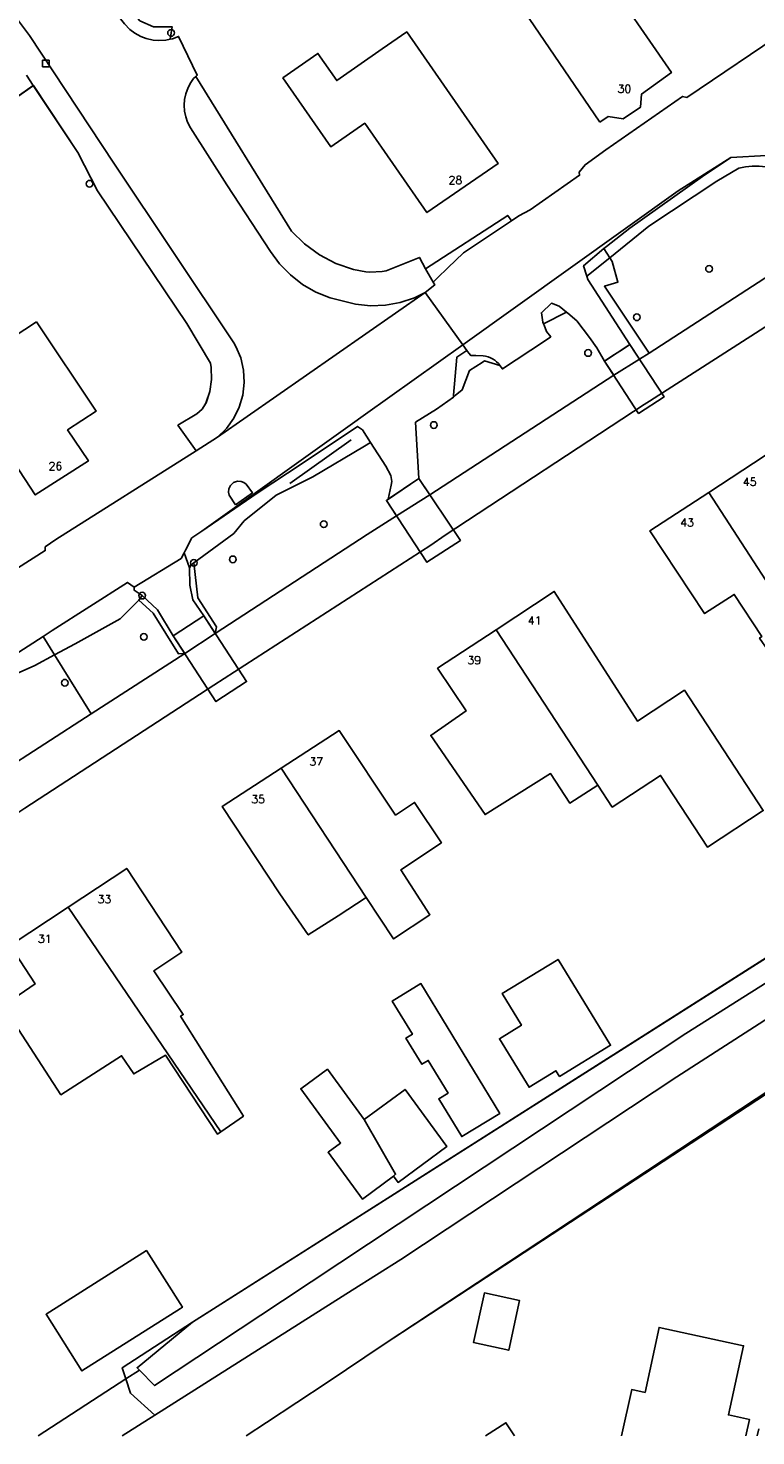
# Model space of a CAD drawing. Header units: metres. Extents: x 108000 to 109000, y 423600 to 424200.
# Tile 8 of 106: x 108330 to 108384, y 423600 to 423705. Entities that reach past the tile are written whole.
import ezdxf

# ---------------------------------------------------------------- set-up
doc = ezdxf.new("R2010")
doc.units = ezdxf.units.M
doc.header["$MEASUREMENT"] = 0
for name, color, linetype in [('dek', 10, 'Continuous'), ('Erf', 10, 'Continuous'), ('gesloten verharding', 10, 'Continuous'), ('groenvoorziening', 10, 'Continuous'), ('Hek', 10, 'Continuous'), ('Huisnummers', 10, 'Continuous'), ('Inrit', 10, 'Continuous'), ('kolk', 10, 'Continuous'), ('Landhoofd', 10, 'Continuous'), ('loofbos', 10, 'Continuous'), ('oever_ slootkant', 10, 'Continuous'), ('onverhard', 10, 'Continuous'), ('pand', 10, 'Continuous'), ('rijbaan lokale weg', 10, 'Continuous'), ('vegetatieobject', 10, 'Continuous'), ('Voetpad', 10, 'Continuous'), ('Walbescherming', 10, 'Continuous'), ('waterloop_ sloot', 10, 'Continuous')]:
    doc.layers.add(name, color=color, linetype=linetype)
doc.styles.get("Standard").update_dxf_attribs({"font": 'txt.shx'})

# ---------------------------------------------------------------- blocks, each defined once
blk = doc.blocks.new('138_ACAD_1_FMEBLOCK30')
at = {"layer": 'pand', "color": 1}
for points in [[(-1.98, 4.06), (-3.02, -0.81), (-4.02, -0.6), (-4.79, -4.06)], [(4.52, -4.06), (4.79, -2.83), (3.22, -2.49), (4.35, 2.68), (-1.98, 4.06)]]:
    blk.add_lwpolyline(points, dxfattribs=at)
blk = doc.blocks.new('138_ACAD_1_FMEBLOCK78')
at = {"layer": 'Erf', "color": 52, "true_color": 0xd2d200}
blk.add_lwpolyline([(62.35, 13.09), (66.53, 15.72), (66.52, 15.99), (67.31, 16.54), (77.82, 23.19), (76.46, 25.09), (77.87, 25.94), (78.28, 26.3), (78.56, 26.76), (78.85, 27.62), (78.98, 28.51), (78.95, 29.41), (78.9, 29.73), (77.12, 32.7), (70.43, 42.64), (68.97, 45.5), (65.64, 50.52), (60.3, 46.77)], dxfattribs=at)
blk = doc.blocks.new('138_ACAD_1_FMEBLOCK81')
at = {"layer": 'Erf', "color": 52, "true_color": 0xd2d200}
blk.add_line((15.95, -14.63), (16.07, -14.1), dxfattribs=at)
blk.add_lwpolyline([(19.27, 0.51), (22.31, 14.63), (19.39, 12.77), (-11.96, -7.76), (-16.23, -10.63), (-20.77, -13.62), (-22.31, -14.63)], dxfattribs=at)
blk = doc.blocks.new('138_ACAD_1_FMEBLOCK82')
at = {"layer": 'Erf', "color": 52, "true_color": 0xd2d200}
blk.add_line((-4.79, -4.06), (-4.02, -0.6), dxfattribs=at)
blk.add_lwpolyline([(-4.02, -0.6), (-3.02, -0.81), (-1.98, 4.06), (4.35, 2.68), (3.22, -2.49), (4.79, -2.83), (4.52, -4.06)], dxfattribs=at)

msp = doc.modelspace()

# ---------------------------------------------------------------- linework, layer by layer
at = {"layer": 'dek', "color": 255}
for points in [[(108372.755, 423680.412), (108375.312, 423676.495), (108377.22, 423677.741), (108374.663, 423681.658), (108372.755, 423680.412)], [(108356.43, 423669.993), (108359.468, 423665.364), (108361.967, 423667.004), (108358.851, 423671.632), (108356.43, 423669.993)], [(108340.479, 423659.869), (108343.671, 423654.944), (108345.964, 423656.43), (108342.768, 423661.354), (108340.479, 423659.869)]]:
    msp.add_lwpolyline(points, dxfattribs=at)
at = {"layer": 'Erf', "color": 52, "true_color": 0xd2d200}
for points in [[(108372.417, 423698.301), (108367.125, 423706.05), (108372.468, 423709.727), (108377.76, 423702.008), (108375.534, 423700.394), (108375.448, 423699.412), (108374.142, 423698.545), (108373.041, 423698.72), (108372.417, 423698.301)], [(108340.386, 423705.437), (108340.311, 423704.968), (108340.237, 423704.498), (108340.424, 423704.538), (108340.88, 423704.708), (108342.271, 423701.808), (108342.156, 423701.701), (108349.329, 423690.149), (108350.309, 423689.183), (108351.419, 423688.37), (108352.653, 423687.72), (108353.969, 423687.259), (108354.883, 423687.097), (108355.185, 423687.079), (108356.111, 423687.129), (108356.409, 423687.179), (108358.899, 423688.169), (108359.369, 423687.329), (108365.509, 423691.309), (108365.79, 423690.901), (108366.352, 423691.275), (108367.195, 423691.737), (108370.893, 423694.321), (108370.86, 423694.557), (108371.299, 423695.101), (108372.847, 423696.215), (108378.606, 423700.221), (108378.923, 423700.142), (108386.52, 423705.268)], [(108351.306, 423703.431), (108352.717, 423701.404), (108356.122, 423703.774), (108357.953, 423705.048), (108364.794, 423695.193), (108359.46, 423691.525), (108354.809, 423698.206), (108352.273, 423696.44), (108348.679, 423701.602), (108351.306, 423703.431)], [(108392.683, 423688.042), (108376.121, 423677.414), (108375.714, 423677.168), (108360.829, 423667.379), (108359.76, 423666.632), (108343.521, 423656.166), (108329.36, 423646.956), (108327.638, 423645.82), (108313.329, 423636.49), (108311.845, 423635.474), (108295.369, 423624.65), (108289.639, 423620.912), (108287.502, 423619.536), (108281.238, 423615.47), (108279.605, 423614.334), (108273.4, 423610.327), (108271.115, 423608.802), (108265.088, 423604.825), (108263.485, 423603.809), (108257.263, 423600)], [(108330.249, 423683.348), (108334.705, 423676.667), (108332.567, 423675.262), (108334.122, 423672.946), (108330.144, 423670.404), (108325.838, 423676.936), (108327.352, 423677.834), (108325.707, 423680.387), (108330.249, 423683.348)], [(108380.556, 423670.593), (108384.789, 423673.348), (108385.898, 423671.696), (108389.093, 423673.85), (108391.242, 423670.662), (108389.079, 423669.205), (108389.878, 423668.02), (108388.837, 423667.318), (108386.897, 423665.856), (108388.039, 423664.172), (108388.944, 423664.769), (108393.237, 423658.305), (108391.933, 423657.43), (108390.17, 423656.235), (108387.908, 423659.425), (108387.832, 423659.374), (108385.606, 423657.897), (108384.363, 423659.685), (108384.537, 423659.809), (108382.473, 423662.956), (108380.247, 423661.521), (108376.15, 423667.726), (108380.556, 423670.593)], [(108372.265, 423648.679), (108370.16, 423647.347), (108368.716, 423649.55), (108363.822, 423646.486), (108359.745, 423652.409), (108362.389, 423654.242), (108360.267, 423657.439), (108364.645, 423660.319), (108368.995, 423663.18), (108375.218, 423653.483), (108378.742, 423655.79), (108384.636, 423646.787), (108380.465, 423644.057), (108376.955, 423649.419), (108373.333, 423647.048), (108372.265, 423648.679)], [(108354.925, 423640.279), (108352.832, 423638.908), (108350.576, 423637.481), (108348.453, 423640.561), (108344.146, 423647.093), (108348.55, 423649.95), (108352.904, 423652.774), (108357.121, 423646.451), (108358.535, 423647.394), (108360.548, 423644.375), (108357.512, 423642.351), (108359.683, 423638.991), (108356.968, 423637.18), (108354.925, 423640.279)], [(108330.372, 423600), (108336.916, 423604.258), (108336.642, 423605.087), (108341.906, 423608.51), (108398.16, 423644.213)], [(108344.027, 423622.746), (108343.782, 423622.575), (108339.885, 423628.486), (108337.519, 423627.083), (108336.602, 423628.445), (108332.064, 423625.523), (108327.735, 423632.179), (108330.136, 423633.811), (108328.264, 423636.687), (108332.618, 423639.566), (108336.992, 423642.458), (108341.119, 423636.193), (108339.011, 423634.788), (108341.224, 423631.522), (108341.03, 423631.398), (108345.723, 423623.93), (108344.027, 423622.746)], [(108369.124, 423627.322), (108367.107, 423626.088), (108364.89, 423629.712), (108366.541, 423630.722), (108365.093, 423633.089), (108369.281, 423635.652), (108373.211, 423629.23), (108369.388, 423626.891), (108369.124, 423627.322)], [(108360.352, 423625.22), (108361.052, 423625.646), (108359.564, 423628.094), (108359.083, 423627.801), (108357.891, 423629.762), (108358.372, 423630.054), (108356.866, 423632.532), (108359.008, 423633.834), (108364.911, 423624.121), (108362.069, 423622.394), (108360.352, 423625.22)], [(108356.963, 423619.427), (108354.632, 423617.717), (108352.062, 423621.22), (108353, 423621.909), (108350.021, 423625.969), (108352.016, 423627.433), (108354.774, 423623.673), (108357.834, 423625.917), (108360.961, 423621.654), (108357.3, 423618.968), (108356.963, 423619.427)], [(108333.64, 423604.853), (108330.954, 423609.094), (108338.472, 423613.857), (108341.159, 423609.616), (108341.009, 423609.521), (108333.64, 423604.853)], [(108366.401, 423610.115), (108365.585, 423606.408), (108362.949, 423606.989), (108363.766, 423610.695), (108366.401, 423610.115)], [(108363.842, 423600), (108365.375, 423600.985), (108366.024, 423600)]]:
    msp.add_lwpolyline(points, dxfattribs=at)
at = {"layer": 'gesloten verharding', "color": 255}
for points in [[(108345.124, 423669.67), (108346.399, 423670.566), (108345.926, 423671.201), (108345.759, 423671.328), (108345.565, 423671.406), (108345.287, 423671.423), (108344.99, 423671.323), (108344.758, 423671.112), (108344.638, 423670.861), (108344.613, 423670.618), (108344.666, 423670.379), (108345.124, 423669.67)], [(108341.684, 423664.958), (108341.421, 423665.71), (108341.292, 423666.08), (108341.059, 423665.633), (108337.562, 423663.503), (108337.553, 423663.27), (108338.153, 423662.865), (108339.29, 423661.808), (108340.479, 423659.869), (108342.768, 423661.354), (108341.939, 423662.556), (108341.724, 423663.661), (108341.684, 423664.958)]]:
    msp.add_lwpolyline(points, dxfattribs=at)
at = {"layer": 'groenvoorziening', "color": 3}
for p, q in [((108373.143, 423688.148), (108372.715, 423688.839)), ((108373.143, 423688.148), (108371.432, 423686.774)), ((108331.598, 423658.429), (108330.732, 423659.821))]:
    msp.add_line(p, q, dxfattribs=at)
for points in [[(108324.67, 423697.291), (108330.002, 423701.039), (108329.488, 423701.812)], [(108342.156, 423701.701), (108341.996, 423701.551), (108341.789, 423701.258), (108341.586, 423700.878), (108341.415, 423700.405), (108341.329, 423699.982), (108341.3, 423699.552), (108341.328, 423699.122), (108341.413, 423698.7), (108341.554, 423698.292), (108341.771, 423697.867), (108344.496, 423693.605), (108347.755, 423688.611), (108348.438, 423687.684), (108349.242, 423686.86), (108350.153, 423686.155), (108351.152, 423685.583), (108352.221, 423685.155), (108354.121, 423684.666), (108355.236, 423684.55), (108356.356, 423684.594), (108357.459, 423684.797), (108358.521, 423685.155), (108359.339, 423685.554), (108360.052, 423686.109), (108359.934, 423686.32), (108359.369, 423687.329), (108358.899, 423688.169), (108356.409, 423687.179), (108356.111, 423687.129), (108355.185, 423687.079), (108354.883, 423687.097), (108353.969, 423687.259), (108352.653, 423687.72), (108351.419, 423688.37), (108350.309, 423689.183), (108349.329, 423690.149), (108342.156, 423701.701)], [(108372.715, 423688.839), (108371.196, 423687.552), (108371.432, 423686.774)], [(108371.432, 423686.774), (108371.509, 423686.519), (108374.663, 423681.658), (108375.386, 423680.55), (108376.087, 423681.005), (108372.745, 423686.021), (108373.762, 423686.326), (108373.324, 423687.855), (108373.143, 423688.148)], [(108369.915, 423684.086), (108369.363, 423684.527), (108368.782, 423684.739), (108368.031, 423684.028), (108368.129, 423683.334), (108368.18, 423683.209), (108369.915, 423684.086)], [(108354.794, 423674.049), (108355.25, 423674.319), (108354.632, 423675.279), (108354.255, 423675.526), (108350.192, 423672.802), (108346.757, 423670.533), (108342.61, 423667.695), (108341.869, 423667.187), (108341.384, 423666.257), (108341.292, 423666.08), (108341.421, 423665.71), (108341.684, 423664.958), (108341.81, 423665.167), (108342.012, 423665.315), (108345.005, 423667.51), (108345.784, 423668.462), (108348.171, 423670.378), (108350.93, 423671.764), (108354.794, 423674.049)], [(108331.598, 423658.429), (108333.144, 423659.259), (108336.504, 423661.125), (108337.874, 423662.492), (108337.906, 423662.535), (108338.153, 423662.865), (108337.553, 423663.27), (108337.562, 423663.503), (108337.059, 423663.856), (108331.407, 423660.256), (108330.732, 423659.821)], [(108330.732, 423659.821), (108323.626, 423655.243), (108324.051, 423654.49), (108324.368, 423654.619), (108324.636, 423654.798), (108324.796, 423654.555), (108328.273, 423656.816), (108330.116, 423657.634), (108331.598, 423658.429)], [(108336.647, 423600), (108339.09, 423601.544), (108337.273, 423603.182), (108336.916, 423604.258), (108330.372, 423600)]]:
    msp.add_lwpolyline(points, dxfattribs=at)
for points in [[(108373.143, 423688.148), (108376.075, 423690.502), (108381.157, 423693.871), (108382.814, 423694.844, -0.199871), (108386.721, 423694.258), (108388.553, 423692.962), (108389.625, 423692.155), (108389.805, 423692.242), (108389.737, 423692.346, 0.076463), (108387.5, 423694.347), (108384.885, 423695.792), (108382.216, 423695.66), (108380.097, 423694.229), (108374.655, 423690.353), (108372.904, 423688.999), (108372.715, 423688.839)], [(108363.61, 423680.32), (108363.78, 423680.427), (108364.927, 423680.077, 0.2204327), (108363.672, 423680.808), (108363.135, 423680.828), (108362.742, 423680.842), (108362.603, 423681.015), (108362.457, 423681.196), (108361.706, 423680.712), (108361.464, 423677.86), (108361.452, 423677.721), (108361.589, 423677.834), (108362.094, 423678.253), (108362.648, 423679.716), (108363.61, 423680.32)]]:
    msp.add_lwpolyline(points, format="xyb", dxfattribs=at)
at = {"layer": 'Hek', "color": 30}
for p, q in [((108349.19, 423671.264), (108353.796, 423674.53)), ((108356.271, 423606.866), (108390.541, 423629.465))]:
    msp.add_line(p, q, dxfattribs=at)
at = {"layer": 'Inrit', "color": 255}
for points in [[(108372.755, 423680.412), (108375.312, 423676.495), (108377.22, 423677.741), (108374.663, 423681.658), (108372.755, 423680.412)], [(108356.43, 423669.993), (108359.468, 423665.364), (108361.967, 423667.004), (108358.851, 423671.632), (108356.43, 423669.993)], [(108340.479, 423659.869), (108343.671, 423654.944), (108345.964, 423656.43), (108342.768, 423661.354), (108340.479, 423659.869)]]:
    msp.add_lwpolyline(points, dxfattribs=at)
at = {"layer": 'kolk', "color": 30, "true_color": 0xf07a00}
for p, q in [((108330.685, 423702.42), (108330.685, 423702.92)), ((108330.685, 423702.92), (108331.185, 423702.92)), ((108331.185, 423702.42), (108330.685, 423702.42)), ((108331.185, 423702.92), (108331.185, 423702.42))]:
    msp.add_line(p, q, dxfattribs=at)
at = {"layer": 'Landhoofd', "color": 12, "true_color": 0xc30000}
for points in [[(108375.386, 423680.55), (108374.663, 423681.658), (108374.096, 423681.288), (108373.308, 423680.773), (108372.755, 423680.412), (108373.447, 423679.353), (108375.386, 423680.55)], [(108359.675, 423670.409), (108358.851, 423671.632), (108356.569, 423670.084), (108356.43, 423669.993), (108357.183, 423668.845), (108359.675, 423670.409)], [(108342.768, 423661.354), (108340.479, 423659.869), (108341.335, 423658.547), (108343.624, 423660.036), (108342.768, 423661.354)]]:
    msp.add_lwpolyline(points, dxfattribs=at)
at = {"layer": 'loofbos', "color": 94, "true_color": 0x009600}
msp.add_lwpolyline([(108345.928, 423600), (108347.462, 423601.011), (108352.001, 423604.003), (108356.271, 423606.866), (108387.619, 423627.4), (108390.539, 423629.257), (108401.999, 423636.842), (108409.731, 423635.171), (108410.675, 423637.978), (108403.794, 423639.465), (108403.322, 423639.438), (108402.852, 423639.49), (108401.147, 423639.765), (108400.001, 423640.025), (108398.215, 423639.756), (108378.163, 423626.864), (108357.511, 423613.187), (108353.878, 423610.891), (108339.09, 423601.544), (108336.647, 423600)], dxfattribs=at)
at = {"layer": 'oever_ slootkant', "color": 92, "true_color": 0x00c300}
for p, q in [((108331.598, 423658.429), (108334.338, 423654.028)), ((108336.916, 423604.258), (108337.938, 423604.923))]:
    msp.add_line(p, q, dxfattribs=at)
msp.add_lwpolyline([(108390.783, 423690.537), (108390.234, 423691.354), (108390.337, 423691.423), (108389.805, 423692.242), (108389.625, 423692.155), (108388.553, 423692.962), (108386.721, 423694.258, 0.199871), (108382.814, 423694.844), (108381.157, 423693.871), (108376.075, 423690.502), (108373.143, 423688.148), (108373.324, 423687.855), (108373.762, 423686.326), (108372.745, 423686.021), (108376.087, 423681.005), (108389.293, 423689.57), (108390.783, 423690.537)], format="xyb", dxfattribs=at)
for points in [[(108373.447, 423679.353), (108372.755, 423680.412), (108372.191, 423681.406), (108371.637, 423682.171), (108370.677, 423683.429), (108370.021, 423684.001), (108369.915, 423684.086), (108368.18, 423683.209), (108368.228, 423683.094), (108368.42, 423682.627), (108368.738, 423682.235), (108368.26, 423681.918), (108365.115, 423679.833), (108365.026, 423679.949), (108364.927, 423680.077), (108363.78, 423680.427), (108363.61, 423680.32), (108362.648, 423679.716), (108362.094, 423678.253), (108361.589, 423677.834), (108361.452, 423677.721), (108360.17, 423676.816), (108358.616, 423675.845), (108358.851, 423671.632), (108359.675, 423670.409), (108373.447, 423679.353)], [(108354.997, 423667.45), (108357.183, 423668.845), (108356.43, 423669.993), (108356.569, 423670.084), (108356.789, 423671.128), (108356.847, 423671.401), (108356.755, 423671.864), (108356.387, 423672.552), (108355.25, 423674.319), (108354.794, 423674.049), (108350.93, 423671.764), (108348.171, 423670.378), (108345.784, 423668.462), (108345.005, 423667.51), (108342.012, 423665.315), (108342.325, 423662.698), (108343.704, 423660.521), (108343.624, 423660.036), (108354.997, 423667.45)], [(108334.338, 423654.028), (108341.335, 423658.547), (108340.88, 423658.509), (108338.97, 423661.546), (108337.906, 423662.535), (108337.874, 423662.492), (108336.504, 423661.125), (108333.144, 423659.259), (108331.598, 423658.429)], [(108331.598, 423658.429), (108330.116, 423657.634), (108328.273, 423656.816), (108324.796, 423654.555), (108327.001, 423651.204), (108326.689, 423651.019), (108326.486, 423650.933), (108326.845, 423650.272), (108327.368, 423649.527), (108334.338, 423654.028)], [(108398.121, 423642.278), (108378.838, 423630.103), (108348.655, 423610.097), (108339.079, 423603.761), (108337.938, 423604.923)], [(108336.916, 423604.258), (108337.273, 423603.182), (108339.09, 423601.544), (108353.878, 423610.891), (108357.511, 423613.187), (108378.163, 423626.864), (108398.215, 423639.756)], [(108337.938, 423604.923), (108337.772, 423605.092), (108341.906, 423608.51), (108336.642, 423605.087), (108336.916, 423604.258)]]:
    msp.add_lwpolyline(points, dxfattribs=at)
at = {"layer": 'onverhard', "color": 255}
for points in [[(108331.914, 423713.047), (108333.025, 423714.071), (108332.754, 423714.365), (108332.477, 423714.653), (108330.645, 423712.965), (108330.912, 423712.675), (108332.257, 423711.162), (108334.994, 423707.943), (108336.822, 423705.649), (108337.235, 423705.226), (108337.589, 423704.96), (108338.042, 423704.71), (108338.456, 423704.552), (108338.96, 423704.437), (108339.402, 423704.401), (108339.919, 423704.431), (108340.237, 423704.498), (108340.311, 423704.968), (108340.386, 423705.437), (108338.999, 423705.435), (108337.986, 423705.885), (108336.588, 423707.529), (108333.503, 423711.24), (108331.914, 423713.047)], [(108342.012, 423665.315), (108341.81, 423665.167), (108341.684, 423664.958), (108341.724, 423663.661), (108341.939, 423662.556), (108342.768, 423661.354), (108343.624, 423660.036), (108343.704, 423660.521), (108342.325, 423662.698), (108342.012, 423665.315)], [(108338.153, 423662.865), (108337.906, 423662.535), (108338.97, 423661.546), (108340.88, 423658.509), (108341.335, 423658.547), (108340.479, 423659.869), (108339.29, 423661.808), (108338.153, 423662.865)]]:
    msp.add_lwpolyline(points, dxfattribs=at)
at = {"layer": 'pand', "color": 1}
for p, q in [((108364.645, 423660.319), (108372.265, 423648.679)), ((108354.925, 423640.279), (108348.55, 423649.95)), ((108332.618, 423639.566), (108344.027, 423622.746))]:
    msp.add_line(p, q, dxfattribs=at)
for points in [[(108372.417, 423698.301), (108373.041, 423698.72), (108374.142, 423698.545), (108375.448, 423699.412), (108375.534, 423700.394), (108377.76, 423702.008), (108372.468, 423709.727), (108367.125, 423706.05), (108372.417, 423698.301)], [(108356.122, 423703.774), (108352.717, 423701.404), (108351.306, 423703.431), (108348.679, 423701.602), (108352.273, 423696.44), (108354.809, 423698.206), (108359.46, 423691.525), (108364.794, 423695.193), (108357.953, 423705.048), (108356.122, 423703.774)], [(108330.249, 423683.348), (108325.707, 423680.387), (108327.352, 423677.834), (108325.838, 423676.936), (108330.144, 423670.404), (108334.122, 423672.946), (108332.567, 423675.262), (108334.705, 423676.667), (108330.249, 423683.348)], [(108387.832, 423659.374), (108387.908, 423659.425), (108390.17, 423656.235), (108391.933, 423657.43), (108393.237, 423658.305), (108388.944, 423664.769), (108388.039, 423664.172), (108386.897, 423665.856), (108388.837, 423667.318), (108389.878, 423668.02), (108389.079, 423669.205), (108391.242, 423670.662), (108389.093, 423673.85), (108385.898, 423671.696), (108384.789, 423673.348), (108380.556, 423670.593)], [(108380.556, 423670.593), (108376.15, 423667.726), (108380.247, 423661.521), (108382.473, 423662.956), (108384.537, 423659.809), (108384.363, 423659.685), (108385.606, 423657.897), (108387.832, 423659.374)], [(108380.556, 423670.593), (108386.643, 423661.209), (108387.832, 423659.374)], [(108372.265, 423648.679), (108373.333, 423647.048), (108376.955, 423649.419), (108380.465, 423644.057), (108384.636, 423646.787), (108378.742, 423655.79), (108375.218, 423653.483), (108368.995, 423663.18), (108364.645, 423660.319)], [(108364.645, 423660.319), (108360.267, 423657.439), (108362.389, 423654.242), (108359.745, 423652.409), (108363.822, 423646.486), (108368.716, 423649.55), (108370.16, 423647.347), (108372.265, 423648.679)], [(108354.925, 423640.279), (108356.968, 423637.18), (108359.683, 423638.991), (108357.512, 423642.351), (108360.548, 423644.375), (108358.535, 423647.394), (108357.121, 423646.451), (108352.904, 423652.774), (108348.55, 423649.95)], [(108348.55, 423649.95), (108344.146, 423647.093), (108348.453, 423640.561), (108350.576, 423637.481), (108352.832, 423638.908), (108354.925, 423640.279)], [(108344.027, 423622.746), (108345.723, 423623.93), (108341.03, 423631.398), (108341.224, 423631.522), (108339.011, 423634.788), (108341.119, 423636.193), (108336.992, 423642.458), (108332.618, 423639.566)], [(108332.618, 423639.566), (108328.264, 423636.687), (108330.136, 423633.811), (108327.735, 423632.179), (108332.064, 423625.523), (108336.602, 423628.445), (108337.519, 423627.083), (108339.885, 423628.486), (108343.782, 423622.575), (108344.027, 423622.746)], [(108365.093, 423633.089), (108366.541, 423630.722), (108364.89, 423629.712), (108367.107, 423626.088), (108369.124, 423627.322), (108369.388, 423626.891), (108373.211, 423629.23), (108369.281, 423635.652), (108365.093, 423633.089)], [(108356.866, 423632.532), (108358.372, 423630.054), (108357.891, 423629.762), (108359.083, 423627.801), (108359.564, 423628.094), (108361.052, 423625.646), (108360.352, 423625.22), (108362.069, 423622.394), (108364.911, 423624.121), (108359.008, 423633.834), (108356.866, 423632.532)], [(108354.774, 423623.673), (108352.016, 423627.433), (108350.021, 423625.969), (108353, 423621.909), (108352.062, 423621.22), (108354.632, 423617.717), (108356.963, 423619.427)], [(108356.963, 423619.427), (108357.3, 423618.968), (108360.961, 423621.654), (108357.834, 423625.917), (108354.774, 423623.673)], [(108354.774, 423623.673), (108357.123, 423619.571), (108356.963, 423619.427)], [(108341.009, 423609.521), (108341.159, 423609.616), (108338.472, 423613.857), (108330.954, 423609.094), (108333.64, 423604.853), (108341.009, 423609.521)], [(108362.949, 423606.989), (108365.585, 423606.408), (108366.401, 423610.115), (108363.766, 423610.695), (108362.949, 423606.989)], [(108366.024, 423600), (108365.375, 423600.985), (108363.842, 423600)]]:
    msp.add_lwpolyline(points, dxfattribs=at)
at = {"layer": 'rijbaan lokale weg', "color": 255}
for p, q in [((108343.786, 423674.733), (108359.339, 423685.554)), ((108362.142, 423681.636), (108359.339, 423685.554)), ((108362.142, 423681.636), (108362.457, 423681.196))]:
    msp.add_line(p, q, dxfattribs=at)
for points in [[(108394.877, 423711.722), (108393.829, 423710.855), (108393.183, 423710.092), (108391.546, 423708.945), (108391.641, 423708.779), (108391.483, 423708.363), (108387.364, 423705.283), (108386.52, 423705.268), (108378.923, 423700.142), (108378.606, 423700.221), (108372.847, 423696.215), (108371.299, 423695.101), (108370.86, 423694.557), (108370.893, 423694.321), (108367.195, 423691.737), (108366.352, 423691.275), (108365.79, 423690.901), (108362.192, 423688.507), (108361.03, 423687.383), (108360.253, 423686.649), (108359.934, 423686.32), (108360.052, 423686.109), (108359.339, 423685.554)], [(108328.88, 423705.863), (108329.705, 423704.779), (108336.033, 423695.213), (108345.011, 423681.789), (108345.168, 423681.51), (108345.53, 423680.648), (108345.74, 423679.737), (108345.791, 423678.804), (108345.684, 423677.875), (108345.419, 423676.979), (108345.006, 423676.14), (108344.456, 423675.384), (108343.786, 423674.733)], [(108359.339, 423685.554), (108358.521, 423685.155), (108357.459, 423684.797), (108356.356, 423684.594), (108355.236, 423684.55), (108354.121, 423684.666), (108352.221, 423685.155), (108351.152, 423685.583), (108350.153, 423686.155), (108349.242, 423686.86), (108348.438, 423687.684), (108347.755, 423688.611), (108344.496, 423693.605), (108341.771, 423697.867), (108341.554, 423698.292), (108341.413, 423698.7), (108341.328, 423699.122), (108341.3, 423699.552), (108341.329, 423699.982), (108341.415, 423700.405), (108341.586, 423700.878), (108341.789, 423701.258), (108341.996, 423701.551), (108342.156, 423701.701), (108342.271, 423701.808), (108340.88, 423704.708), (108340.424, 423704.538), (108340.237, 423704.498), (108339.919, 423704.431), (108339.402, 423704.401), (108338.96, 423704.437), (108338.456, 423704.552), (108338.042, 423704.71), (108337.589, 423704.96), (108337.235, 423705.226), (108336.822, 423705.649)], [(108382.216, 423695.66), (108378.268, 423693.147), (108362.142, 423681.636)], [(108382.216, 423695.66), (108384.885, 423695.792)], [(108362.142, 423681.636), (108354.867, 423676.443), (108353.719, 423675.623), (108342.61, 423667.695)], [(108342.61, 423667.695), (108346.757, 423670.533), (108350.192, 423672.802), (108354.255, 423675.526), (108354.632, 423675.279), (108355.25, 423674.319), (108356.387, 423672.552), (108356.755, 423671.864), (108356.847, 423671.401), (108356.789, 423671.128), (108356.569, 423670.084), (108358.851, 423671.632), (108358.616, 423675.845), (108360.17, 423676.816), (108361.452, 423677.721), (108361.464, 423677.86), (108361.706, 423680.712), (108362.457, 423681.196)], [(108343.786, 423674.733), (108342.184, 423673.712), (108331.677, 423667.064), (108330.883, 423666.506), (108330.898, 423666.239), (108326.713, 423663.609)], [(108345.124, 423669.67), (108344.666, 423670.379), (108344.613, 423670.618), (108344.638, 423670.861), (108344.758, 423671.112), (108344.99, 423671.323), (108345.287, 423671.423), (108345.565, 423671.406), (108345.759, 423671.328), (108345.926, 423671.201), (108346.399, 423670.566), (108345.124, 423669.67)], [(108323.626, 423655.243), (108330.732, 423659.821), (108331.407, 423660.256), (108337.059, 423663.856), (108337.562, 423663.503), (108341.059, 423665.633), (108341.292, 423666.08), (108341.384, 423666.257), (108341.869, 423667.187), (108342.61, 423667.695)]]:
    msp.add_lwpolyline(points, dxfattribs=at)
msp.add_lwpolyline([(108362.457, 423681.196), (108362.603, 423681.015), (108362.742, 423680.842), (108363.135, 423680.828), (108363.672, 423680.808, -0.2204327), (108364.927, 423680.077), (108365.026, 423679.949), (108365.115, 423679.833), (108368.26, 423681.918), (108368.738, 423682.235), (108368.42, 423682.627), (108368.228, 423683.094), (108368.18, 423683.209), (108368.129, 423683.334), (108368.031, 423684.028), (108368.782, 423684.739), (108369.363, 423684.527), (108369.915, 423684.086), (108370.021, 423684.001), (108370.677, 423683.429), (108371.637, 423682.171), (108372.191, 423681.406), (108372.755, 423680.412), (108373.308, 423680.773), (108374.096, 423681.288), (108374.663, 423681.658), (108371.509, 423686.519), (108371.432, 423686.774), (108371.196, 423687.552), (108372.715, 423688.839), (108372.904, 423688.999), (108374.655, 423690.353), (108380.097, 423694.229), (108382.216, 423695.66)], format="xyb", dxfattribs=at)
at = {"layer": 'vegetatieobject', "color": 3}
for centre in [(108340.311, 423704.968), (108334.206, 423693.686), (108380.582, 423687.317), (108375.176, 423683.693), (108371.525, 423681.023), (108359.981, 423675.632), (108351.74, 423668.209), (108342.012, 423665.315), (108344.94, 423665.581), (108338.153, 423662.865), (108338.274, 423659.78), (108332.362, 423656.352)]:
    msp.add_circle(centre, 0.25, dxfattribs=at)
at = {"layer": 'Voetpad', "color": 255}
for points in [[(108336.033, 423695.213), (108329.705, 423704.779), (108328.88, 423705.863)], [(108329.488, 423701.812), (108330.002, 423701.039), (108333.338, 423696.018), (108334.8, 423693.16), (108341.49, 423683.22), (108343.27, 423680.25), (108343.318, 423679.934), (108343.347, 423679.031), (108343.216, 423678.137), (108342.93, 423677.28), (108342.648, 423676.824), (108342.24, 423676.46), (108340.83, 423675.61), (108342.184, 423673.712), (108343.786, 423674.733), (108344.456, 423675.384), (108345.006, 423676.14), (108345.419, 423676.979), (108345.684, 423677.875), (108345.791, 423678.804), (108345.74, 423679.737), (108345.53, 423680.648), (108345.168, 423681.51), (108345.011, 423681.789), (108336.033, 423695.213)], [(108365.79, 423690.901), (108365.509, 423691.309), (108359.369, 423687.329), (108359.934, 423686.32), (108360.253, 423686.649), (108361.03, 423687.383), (108362.192, 423688.507), (108365.79, 423690.901)]]:
    msp.add_lwpolyline(points, dxfattribs=at)
at = {"layer": 'Walbescherming', "color": 255}
msp.add_line((108398.16, 423644.213), (108341.906, 423608.51), dxfattribs=at)
at = {"layer": 'waterloop_ sloot', "color": 5}
for points in [[(108389.293, 423689.57), (108376.087, 423681.005), (108375.386, 423680.55), (108373.447, 423679.353), (108359.675, 423670.409), (108357.183, 423668.845), (108354.997, 423667.45), (108343.624, 423660.036), (108341.335, 423658.547), (108334.338, 423654.028), (108327.368, 423649.527)], [(108257.263, 423600), (108263.485, 423603.809), (108265.088, 423604.825), (108271.115, 423608.802), (108273.4, 423610.327), (108279.605, 423614.334), (108281.238, 423615.47), (108287.502, 423619.536), (108289.639, 423620.912), (108295.369, 423624.65), (108311.845, 423635.474), (108313.329, 423636.49), (108327.638, 423645.82), (108329.36, 423646.956), (108343.521, 423656.166), (108359.76, 423666.632), (108360.829, 423667.379), (108375.714, 423677.168), (108376.121, 423677.414), (108392.683, 423688.042)], [(108403.991, 423642.414), (108404.089, 423642.733), (108398.16, 423644.213), (108341.906, 423608.51), (108337.772, 423605.092), (108337.938, 423604.923), (108339.079, 423603.761), (108348.655, 423610.097), (108378.838, 423630.103), (108398.121, 423642.278), (108399.082, 423642.221), (108403.645, 423641.292), (108403.991, 423642.414)]]:
    msp.add_lwpolyline(points, dxfattribs=at)

# ---------------------------------------------------------------- block references
at = {"layer": 'Erf', "color": 52, "true_color": 0xd2d200}
for name, p in [('138_ACAD_1_FMEBLOCK78', (108264.366, 423650.519)), ('138_ACAD_1_FMEBLOCK81', (108368.234, 423614.628)), ('138_ACAD_1_FMEBLOCK82', (108378.817, 423604.057))]:
    msp.add_blockref(name, p, dxfattribs=at)
at = {"layer": 'pand', "color": 1}
msp.add_blockref('138_ACAD_1_FMEBLOCK30', (108378.817, 423604.057), dxfattribs=at)

# ---------------------------------------------------------------- texts
at = {"layer": 'Huisnummers', "color": 255}
for s, p in [('30', (108373.733, 423700.491)), ('28', (108361.08, 423693.659)), ('26', (108331.142, 423672.258)), ('45', (108383.109, 423671.086)), ('43', (108378.424, 423668.039)), ('41', (108367.014, 423660.71)), ('39', (108362.49, 423657.734)), ('37', (108350.665, 423650.154)), ('35', (108346.316, 423647.333)), ('33', (108334.809, 423639.847)), ('31', (108330.341, 423636.893))]:
    msp.add_text(s, height=0.6, dxfattribs=at).set_placement(p)

doc.saveas('drawing.dxf')
